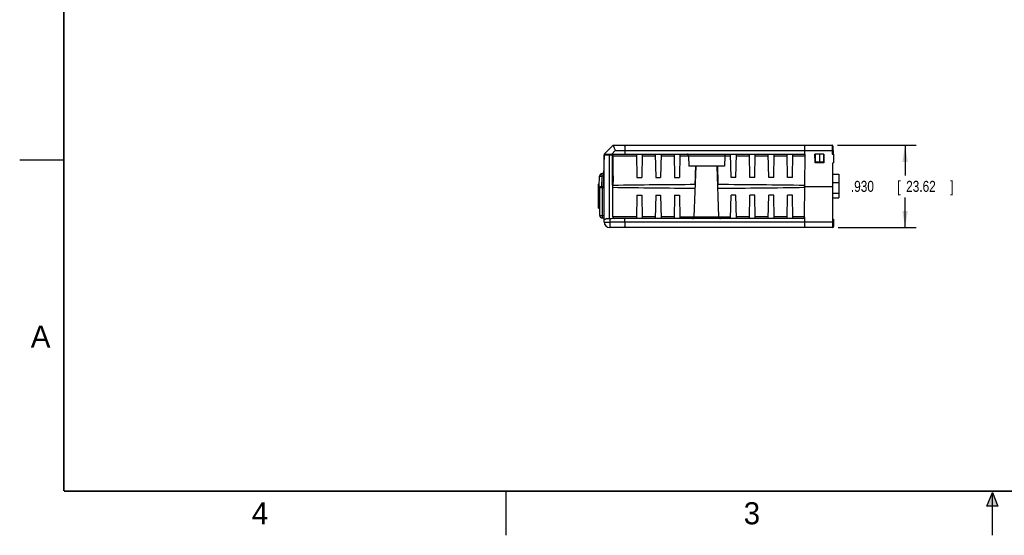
# Model space of a CAD drawing. Header units: inches. Extents: x 0 to 22, y 0 to 17.
# Tile 1 of 18: x 0 to 11.1, y 0 to 5.8. Entities that reach past the tile are written whole.
import ezdxf

# ---------------------------------------------------------------- set-up
doc = ezdxf.new("R2010")
doc.units = ezdxf.units.IN
doc.header["$LTSCALE"] = 1.21
doc.header["$MEASUREMENT"] = 0
doc.layers.get('0').update_dxf_attribs({"linetype": 'CONTINUOUS'})
doc.layers.add('DIMENSIONS', color=7, linetype='CONTINUOUS')
doc.styles.get("Standard").update_dxf_attribs({"font": 'txt', "width": 0.8})
doc.dimstyles.new('DIMSTYLE_1', dxfattribs={"dimtxt": 0.125, "dimasz": 0.1875, "dimexe": 0.18, "dimexo": 0.0625, "dimgap": 0.09, "dimtad": 0, "dimtih": 1, "dimtoh": 1, "dimdec": 3, "dimzin": 4, "dimdsep": 46, "dimtxsty": 'STANDARD', "dimblk": '_FILLED', "dimblk1": '_FILLED', "dimblk2": '_FILLED', "dimcen": 0.09, "dimadec": 0, "dimazin": 0, "dimtp": 0.01, "dimtm": 0.01, "dimtfac": 1, "dimtdec": 3, "dimtofl": 0, "dimtmove": 0, "dimatfit": 3, "dimldrblk": '_FILLED', "dimfxl": 1, "dimtolj": 1, "dimtzin": 4, "dimarcsym": 0})

# ---------------------------------------------------------------- blocks, each defined once
blk = doc.blocks.new('_FILLED')
at = {"color": 0, "linetype": 'BYBLOCK'}
blk.add_solid([(0, 0), (-1, 0.167), (-1, -0.167)], dxfattribs=at)
blk = doc.blocks.new('*D0')
at = {"layer": 'DIMENSIONS', "color": 2, "linetype": 'CONTINUOUS'}
for p, q in [((9.25, 4.415), (10.138, 4.415)), ((10.013, 4.415), (10.013, 4.075)), ((10.013, 3.485), (10.013, 3.825)), ((9.257, 3.485), (10.138, 3.485))]:
    blk.add_line(p, q, dxfattribs=at)
at = {"layer": 'DIMENSIONS', "color": 2, "linetype": 'CONTINUOUS', "xscale": 0.1875, "yscale": 0.1875, "zscale": 0.1875}
for p, rotation in [((10.013, 4.415), 90), ((10.013, 3.485), 270)]:
    blk.add_blockref('_FILLED', p, dxfattribs=dict(at, rotation=rotation))
at = {"layer": 'DIMENSIONS', "color": 2, "linetype": 'CONTINUOUS', "width": 0.8}
for s, p in [('.930', (9.4, 3.888)), ('[', (9.925, 3.888)), ('23.62', (10.025, 3.888)), (']', (10.525, 3.888))]:
    blk.add_text(s, height=0.125, dxfattribs=at).set_placement(p)

msp = doc.modelspace()

# ---------------------------------------------------------------- hatches: boundary and pattern name
at = {"linetype": 'CONTINUOUS'}
msp.add_hatch(color=2, dxfattribs=at).paths.add_polyline_path([(10.9375, 0.3287), (11, 0.485), (11.0625, 0.3287)])

# ---------------------------------------------------------------- linework, layer by layer
at = {"color": 7, "linetype": 'CONTINUOUS'}
for p, q in [((6.7098, 4.4152), (6.6098, 4.3152)), ((6.7357, 4.3559), (6.6949, 4.3152)), ((6.7098, 4.4152), (9.1872, 4.4152)), ((6.7357, 4.3559), (9.1876, 4.3559)), ((6.8446, 4.3559), (6.8448, 4.3152)), ((8.875, 4.3559), (8.8748, 4.3152)), ((9.1876, 4.3559), (9.188, 4.3152)), ((9.1972, 4.4052), (9.198, 4.3152)), ((6.6098, 4.3152), (6.5969, 3.9452)), ((6.6098, 4.3152), (8.8812, 4.3152)), ((6.6098, 4.305), (6.7035, 4.3058)), ((6.6098, 3.5477), (6.6098, 4.305)), ((6.6712, 3.5839), (6.6712, 4.3056)), ((6.6798, 4.3056), (6.6798, 4.3152)), ((6.7096, 3.605), (6.7034, 4.3152)), ((6.7129, 3.9602), (6.7098, 4.3152)), ((6.71, 4.2959), (6.9756, 4.2959)), ((6.9753, 4.3152), (6.9799, 4.0502)), ((7.0403, 4.3152), (7.0357, 4.0502)), ((7.04, 4.2959), (7.1886, 4.2959)), ((7.1883, 4.3152), (7.1929, 4.0502)), ((7.2533, 4.3152), (7.2487, 4.0502)), ((7.253, 4.2959), (7.4016, 4.2959)), ((7.4013, 4.3152), (7.4059, 4.0502)), ((7.4663, 4.3152), (7.4617, 4.0502)), ((7.466, 4.2959), (8.0406, 4.2959)), ((7.563, 4.2959), (7.567, 4.1802)), ((7.9736, 4.2959), (7.9696, 4.1802)), ((8.0449, 4.0502), (8.0403, 4.3152)), ((8.1007, 4.0502), (8.1053, 4.3152)), ((8.105, 4.2959), (8.2536, 4.2959)), ((8.2579, 4.0502), (8.2533, 4.3152)), ((8.3137, 4.0502), (8.3183, 4.3152)), ((8.318, 4.2959), (8.4666, 4.2959)), ((8.4709, 4.0502), (8.4663, 4.3152)), ((8.5267, 4.0502), (8.5313, 4.3152)), ((8.531, 4.2959), (8.6796, 4.2959)), ((8.6839, 4.0502), (8.6793, 4.3152)), ((8.7397, 4.0502), (8.7443, 4.3152)), ((8.744, 4.2959), (8.881, 4.2959)), ((8.875, 3.605), (8.8812, 4.3152)), ((9.0957, 4.3152), (8.9939, 4.3152)), ((8.9948, 4.2152), (8.9939, 4.3152)), ((8.9941, 4.2959), (8.9946, 4.2959)), ((8.9944, 4.2652), (8.9948, 4.3152)), ((9.0005, 4.2345), (8.9998, 4.3152)), ((9.0098, 4.2252), (9.0005, 4.2345)), ((9.0448, 4.3152), (9.044, 4.2252)), ((9.0798, 4.2252), (9.0891, 4.2345)), ((9.0898, 4.3152), (9.0891, 4.2345)), ((9.0957, 4.3152), (9.0948, 4.2152)), ((9.188, 4.3152), (9.2048, 4.3152)), ((9.2048, 4.3152), (9.2048, 4.2152)), ((7.9696, 4.1802), (7.567, 4.1802)), ((7.6291, 3.6045), (7.6492, 4.1802)), ((7.9074, 3.6045), (7.8873, 4.1802)), ((9.0948, 4.2152), (8.9948, 4.2152)), ((9.0798, 4.2252), (9.0098, 4.2252)), ((9.1948, 4.2152), (9.2048, 4.2152)), ((9.1948, 3.4852), (9.1948, 4.2152)), ((9.195, 3.9752), (9.1971, 4.2151)), ((6.5546, 3.9452), (6.5588, 4.0662)), ((6.5845, 3.9452), (6.5888, 4.0662)), ((6.5888, 4.0662), (6.5888, 4.0952)), ((6.6021, 4.0952), (6.5888, 4.0952)), ((6.6011, 4.0662), (6.5888, 4.0662)), ((6.7119, 4.0685), (6.7108, 4.0002)), ((6.9799, 4.0502), (7.0357, 4.0502)), ((7.1929, 4.0502), (7.2487, 4.0502)), ((7.4059, 4.0502), (7.4617, 4.0502)), ((8.1007, 4.0502), (8.0449, 4.0502)), ((8.3137, 4.0502), (8.2579, 4.0502)), ((8.5267, 4.0502), (8.4709, 4.0502)), ((8.7397, 4.0502), (8.6839, 4.0502)), ((9.196, 4.0868), (9.2629, 4.0868)), ((9.2629, 4.0868), (9.2629, 3.8191)), ((6.5447, 3.7049), (6.5447, 3.9766)), ((6.555, 3.9569), (6.5447, 3.9569)), ((6.5598, 3.9372), (6.5447, 3.9372)), ((6.5447, 3.9175), (6.5598, 3.9175)), ((6.5558, 3.9805), (6.5487, 3.9805)), ((6.5845, 3.9452), (6.5546, 3.9452)), ((6.5598, 3.9376), (6.6098, 3.9385)), ((6.5598, 3.6223), (6.5598, 3.9376)), ((6.5895, 3.6223), (6.5895, 3.9381)), ((6.6098, 3.9452), (6.5969, 3.9452)), ((8.8748, 3.9502), (8.8747, 3.9601)), ((8.8752, 3.9502), (8.8751, 3.9602)), ((8.8752, 3.9502), (9.1948, 3.9502)), ((9.1952, 3.9944), (9.2629, 3.9944)), ((6.9799, 3.8502), (6.9753, 3.5852)), ((6.9799, 3.8502), (7.0357, 3.8502)), ((7.0357, 3.8502), (7.0403, 3.5852)), ((7.1929, 3.8502), (7.1883, 3.5852)), ((7.1929, 3.8502), (7.2487, 3.8502)), ((7.2487, 3.8502), (7.2533, 3.5852)), ((7.4059, 3.8502), (7.4013, 3.5852)), ((7.4059, 3.8502), (7.4617, 3.8502)), ((7.4617, 3.8502), (7.4663, 3.5852)), ((8.0403, 3.5852), (8.0449, 3.8502)), ((8.1007, 3.8502), (8.0449, 3.8502)), ((8.1053, 3.5852), (8.1007, 3.8502)), ((8.2533, 3.5852), (8.2579, 3.8502)), ((8.3137, 3.8502), (8.2579, 3.8502)), ((8.3183, 3.5852), (8.3137, 3.8502)), ((8.4663, 3.5852), (8.4709, 3.8502)), ((8.5267, 3.8502), (8.4709, 3.8502)), ((8.5313, 3.5852), (8.5267, 3.8502)), ((8.6793, 3.5852), (8.6839, 3.8502)), ((8.7397, 3.8502), (8.6839, 3.8502)), ((8.7443, 3.5852), (8.7397, 3.8502)), ((9.1948, 3.8731), (9.2629, 3.8731)), ((9.1948, 3.8191), (9.2629, 3.8191)), ((6.5598, 3.7246), (6.5447, 3.7246)), ((6.5447, 3.7049), (6.5598, 3.7049)), ((6.5598, 3.6223), (6.5895, 3.6223)), ((6.5895, 3.6223), (6.6098, 3.6222)), ((6.5895, 3.5923), (6.6098, 3.5922)), ((6.6723, 3.5839), (6.6723, 3.4852)), ((6.9756, 3.6045), (6.7096, 3.6045)), ((8.855, 3.5852), (6.7296, 3.5852)), ((6.8446, 3.5444), (6.8448, 3.5852)), ((7.1886, 3.6045), (7.04, 3.6045)), ((7.4016, 3.6045), (7.253, 3.6045)), ((7.466, 3.6045), (8.0406, 3.6045)), ((8.2536, 3.6045), (8.105, 3.6045)), ((8.4666, 3.6045), (8.318, 3.6045)), ((8.6796, 3.6045), (8.531, 3.6045)), ((8.875, 3.6045), (8.744, 3.6045)), ((8.8747, 3.602), (8.875, 3.5444)), ((9.1948, 3.5775), (9.2048, 3.5771)), ((9.2048, 3.5771), (9.2048, 3.4952)), ((9.1948, 3.5444), (6.6723, 3.5444)), ((9.1948, 3.4852), (6.6723, 3.4852))]:
    msp.add_line(p, q, dxfattribs=at)
at = {"color": 2, "linetype": 'CONTINUOUS'}
for p, q in [((0, 4.25), (0.5, 4.25)), ((5.5, 0), (5.5, 0.5)), ((10.9375, 0.3287), (11, 0.485)), ((11, 0.485), (11.0625, 0.3287)), ((11, 0), (11, 0.485)), ((11.0625, 0.3287), (10.9375, 0.3287))]:
    msp.add_line(p, q, dxfattribs=at)
at = {"color": 7, "linetype": 'CONTINUOUS', "const_width": 0.02}
for points in [[(0.5, 16.5), (0.5, 0.5)], [(0.5, 0.5), (21.5, 0.5)]]:
    msp.add_lwpolyline(points, dxfattribs=at)
at = {"color": 7, "linetype": 'CONTINUOUS'}
for centre, radius, start, end in [((9.1872, 4.4052), 0.01, 0.5, 90), ((7.543, 4.2952), 0.02, 2, 46.99064), ((7.9936, 4.2952), 0.02, 133.00936, 178), ((6.5888, 4.0652), 0.03, 90, 178), ((6.5487, 3.9766), 0.00394, 90, 180), ((7.7923, 62.5255), 58.5353, 268.936816, 268.943054), ((7.7923, 62.5255), 58.5953, 268.938417, 269.851595), ((7.7923, -54.6252), 58.5953, 90.147154, 91.055523), ((7.7923, -54.6252), 58.5953, 88.941106, 89.899785), ((7.7923, 62.5255), 58.5953, 270.101473, 271.061583), ((6.5898, 3.6223), 0.03, 180, 269.5), ((6.7296, 3.6052), 0.02, 180.5, 270), ((7.6092, 3.6052), 0.02, 312.99097, 358), ((7.9274, 3.6052), 0.02, 182, 227.00903), ((8.855, 3.6052), 0.02, 270, 359.5), ((6.6723, 3.5477), 0.0625, 180, 270), ((9.1948, 3.4952), 0.01, 270, 360)]:
    msp.add_arc(centre, radius, start, end, dxfattribs=at)
for points, knots in [([(6.7098, 4.4152), (6.7103, 4.4152), (6.7109, 4.4124), (6.7131, 4.4093), (6.7159, 4.4022), (6.7199, 4.3934), (6.7246, 4.3822), (6.73, 4.3695), (6.7338, 4.3606), (6.7357, 4.3559)], [0, 0, 0, 0, 0.0244269, 0.0932988, 0.2059256, 0.3597308, 0.5494678, 0.766685, 1, 1, 1, 1]), ([(6.8391, 4.4152), (6.8397, 4.4152), (6.8407, 4.4126), (6.8416, 4.4087), (6.8426, 4.4015), (6.8434, 4.3924), (6.844, 4.3814), (6.8445, 4.369), (6.8446, 4.3604), (6.8446, 4.3559)], [0, 0, 0, 0, 0.0314989, 0.1062001, 0.2241885, 0.3805859, 0.5678612, 0.7774494, 1, 1, 1, 1]), ([(8.8805, 4.4152), (8.8799, 4.4152), (8.8788, 4.4126), (8.878, 4.4087), (8.877, 4.4015), (8.8762, 4.3924), (8.8755, 4.3814), (8.8751, 4.369), (8.875, 4.3604), (8.875, 4.3559)], [0, 0, 0, 0, 0.0314989, 0.1062001, 0.2241885, 0.3805859, 0.5678612, 0.7774494, 1, 1, 1, 1]), ([(9.1872, 4.4152), (9.1872, 4.4147), (9.1872, 4.4127), (9.1872, 4.4085), (9.1873, 4.4016), (9.1874, 4.3924), (9.1874, 4.3814), (9.1875, 4.369), (9.1876, 4.3604), (9.1876, 4.3559)], [0, 0, 0, 0, 0.024739, 0.0977896, 0.2157149, 0.3729771, 0.5622002, 0.7745196, 1, 1, 1, 1]), ([(9.1976, 4.3555), (9.1976, 4.3557), (9.1966, 4.3556), (9.1956, 4.3559), (9.1933, 4.3559), (9.1906, 4.3559), (9.1887, 4.3559), (9.1876, 4.3559)], [0, 0, 0, 0, 0.0513481, 0.1935856, 0.4142763, 0.6920995, 1, 1, 1, 1]), ([(7.5566, 4.3098), (7.5558, 4.3106), (7.5534, 4.3124), (7.549, 4.3146), (7.5453, 4.3152), (7.5434, 4.3152)], [0, 0, 0, 0, 0.2470524, 0.610815, 1, 1, 1, 1]), ([(7.9799, 4.3098), (7.9808, 4.3106), (7.9832, 4.3124), (7.9876, 4.3146), (7.9913, 4.3152), (7.9932, 4.3152)], [0, 0, 0, 0, 0.2470524, 0.610815, 1, 1, 1, 1]), ([(7.6423, 4.1802), (7.6416, 4.157), (7.6401, 4.1105), (7.6379, 4.0404), (7.6365, 3.9935), (7.6357, 3.97)], [0, 0, 0, 0, 0.3303855, 0.6637205, 1, 1, 1, 1]), ([(7.9008, 3.9701), (7.9001, 3.9936), (7.8987, 4.0405), (7.8965, 4.1105), (7.895, 4.157), (7.8943, 4.1802)], [0, 0, 0, 0, 0.3362507, 0.6695858, 1, 1, 1, 1]), ([(6.5588, 4.0662), (6.5588, 4.0666), (6.5609, 4.0663), (6.5632, 4.0668), (6.5682, 4.0666), (6.5741, 4.0666), (6.5812, 4.0664), (6.5862, 4.0663), (6.5888, 4.0662)], [0, 0, 0, 0, 0.0353626, 0.1359976, 0.2954142, 0.5032142, 0.7441189, 1, 1, 1, 1]), ([(6.5969, 3.9452), (6.5955, 3.9452), (6.5927, 3.9452), (6.5886, 3.9452), (6.5859, 3.9452), (6.5845, 3.9452)], [0, 0, 0, 0, 0.3364058, 0.6697312, 1, 1, 1, 1]), ([(6.5895, 3.5923), (6.5892, 3.5923), (6.5899, 3.5945), (6.5892, 3.5967), (6.5895, 3.6017), (6.5894, 3.6076), (6.5895, 3.6148), (6.5895, 3.6197), (6.5895, 3.6223)], [0, 0, 0, 0, 0.0341445, 0.1340541, 0.2929631, 0.5000497, 0.7412056, 1, 1, 1, 1]), ([(6.6712, 3.5839), (6.6667, 3.5838), (6.6579, 3.5836), (6.6453, 3.5826), (6.6338, 3.5811), (6.6242, 3.5791), (6.6167, 3.5766), (6.6117, 3.5741), (6.6098, 3.5714), (6.6098, 3.5703)], [0, 0, 0, 0, 0.2077824, 0.4061739, 0.5869419, 0.7418967, 0.8635739, 0.9479177, 1, 1, 1, 1]), ([(6.6712, 3.5839), (6.6713, 3.5839), (6.6716, 3.5839), (6.6719, 3.5839), (6.6722, 3.5839), (6.6723, 3.5839)], [0, 0, 0, 0, 0.3331942, 0.66651, 1, 1, 1, 1]), ([(6.7251, 3.5857), (6.7192, 3.5855), (6.7075, 3.5851), (6.6899, 3.5845), (6.6782, 3.5841), (6.6723, 3.5839)], [0, 0, 0, 0, 0.3330087, 0.666342, 1, 1, 1, 1]), ([(7.6097, 3.5852), (7.6116, 3.5852), (7.6153, 3.5858), (7.6196, 3.5879), (7.6219, 3.5897), (7.6228, 3.5905)], [0, 0, 0, 0, 0.3893113, 0.7554443, 1, 1, 1, 1]), ([(7.9138, 3.5905), (7.9146, 3.5897), (7.917, 3.5879), (7.9213, 3.5858), (7.925, 3.5852), (7.9269, 3.5852)], [0, 0, 0, 0, 0.2445557, 0.6106887, 1, 1, 1, 1]), ([(6.6098, 3.5477), (6.6098, 3.5471), (6.6129, 3.5468), (6.6166, 3.546), (6.6244, 3.5456), (6.6339, 3.545), (6.6456, 3.5447), (6.6586, 3.5444), (6.6677, 3.5444), (6.6723, 3.5444)], [0, 0, 0, 0, 0.0275301, 0.1020015, 0.2210554, 0.3789559, 0.5678774, 0.7783985, 1, 1, 1, 1]), ([(6.8446, 3.5444), (6.8446, 3.5399), (6.8445, 3.5313), (6.844, 3.5189), (6.8434, 3.5079), (6.8426, 3.4988), (6.8416, 3.4916), (6.8407, 3.4877), (6.8397, 3.4852), (6.8391, 3.4852)], [0, 0, 0, 0, 0.2225506, 0.4321388, 0.6194141, 0.7758115, 0.8937999, 0.9685011, 1, 1, 1, 1]), ([(8.875, 3.5444), (8.875, 3.5399), (8.8751, 3.5313), (8.8755, 3.5189), (8.8762, 3.5079), (8.877, 3.4988), (8.878, 3.4916), (8.8788, 3.4877), (8.8799, 3.4852), (8.8805, 3.4852)], [0, 0, 0, 0, 0.2225506, 0.4321388, 0.6194141, 0.7758115, 0.8937999, 0.9685011, 1, 1, 1, 1]), ([(9.2048, 3.5449), (9.2048, 3.5447), (9.2038, 3.5448), (9.2027, 3.5445), (9.2004, 3.5445), (9.1978, 3.5444), (9.1958, 3.5444), (9.1948, 3.5444)], [0, 0, 0, 0, 0.0513531, 0.1936047, 0.4143088, 0.6921308, 1, 1, 1, 1])]:
    msp.add_open_spline(points, degree=3, knots=knots, dxfattribs=at)

# ---------------------------------------------------------------- texts
at = {"color": 2, "linetype": 'CONTINUOUS'}
for s, p in [('A', (0.125, 2.125)), ('4', (2.625, 0.125)), ('3', (8.1875, 0.125))]:
    msp.add_text(s, height=0.25, dxfattribs=at).set_placement(p)

# ---------------------------------------------------------------- dimensions: what is measured, and where the dimension line sits
at = {"layer": 'DIMENSIONS', "color": 2, "linetype": 'CONTINUOUS'}
dim = msp.add_linear_dim(base=(10.0129, 4.4152), p1=(9.2573, 3.4852), p2=(9.2497, 4.4152), angle=90, dimstyle='DIMSTYLE_1', dxfattribs=at)
dim.commit()
dim.dimension.update_dxf_attribs({"geometry": '*D0', "text_midpoint": (10.0129, 3.9502), "dimtype": 160})

doc.saveas('drawing.dxf')
